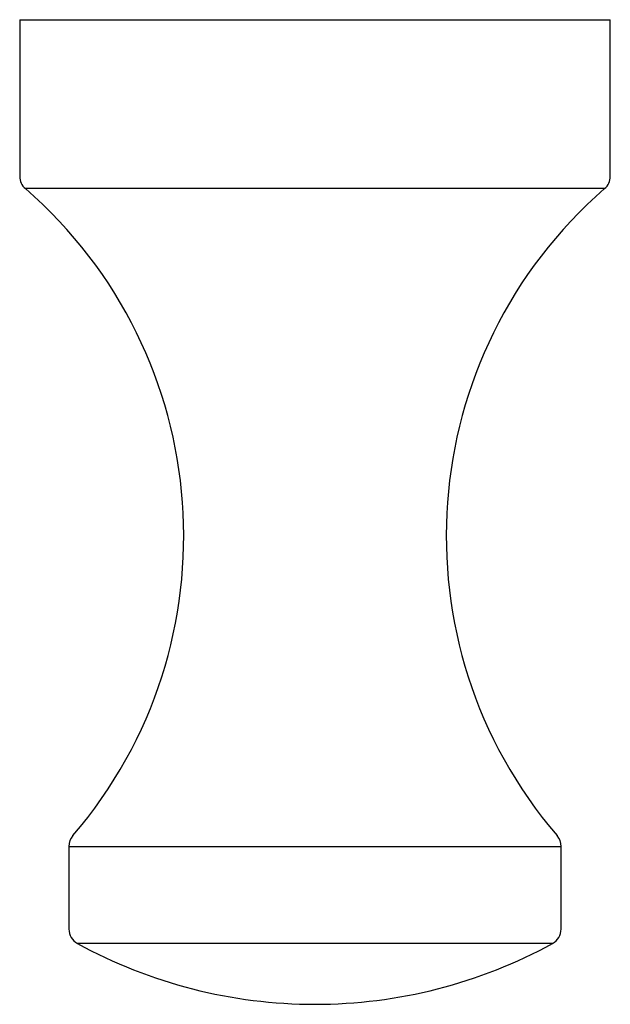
# Model space of a CAD drawing. Header units: millimetres. Extents: x 3890.7021 to 3890.7381, y 1911.0679 to 1911.1279.
import ezdxf

# ---------------------------------------------------------------- set-up
doc = ezdxf.new("R2010")
doc.units = ezdxf.units.MM
doc.layers.add('SANINDUSA', color=3, linetype='Continuous')

msp = doc.modelspace()

# ---------------------------------------------------------------- linework, layer by layer
at = {"layer": 'SANINDUSA'}
for p, q in [((3890.70207196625, 1911.127893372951), (3890.70207196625, 1911.11835429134)), ((3890.70207196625, 1911.127893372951), (3890.73807196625, 1911.127893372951)), ((3890.73807196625, 1911.11835429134), (3890.73807196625, 1911.127893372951)), ((3890.737727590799, 1911.117599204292), (3890.7024163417, 1911.117599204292)), ((3890.705071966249, 1911.07751947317), (3890.705071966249, 1911.072478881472)), ((3890.705071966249, 1911.07751947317), (3890.73507196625, 1911.07751947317)), ((3890.73507196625, 1911.072478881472), (3890.73507196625, 1911.07751947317)), ((3890.734552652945, 1911.071601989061), (3890.705591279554, 1911.071601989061))]:
    msp.add_line(p, q, dxfattribs=at)
for centre, radius, start, end in [((3890.703071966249, 1911.11835429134), 0.001, 180, 229.0329764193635), ((3890.737071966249, 1911.11835429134), 0.001, 310.9670235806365, 0), ((3890.68403389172, 1911.096428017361), 0.02803807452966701, 319.3705917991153, 49.03297641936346), ((3890.756110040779, 1911.096428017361), 0.02803807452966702, 130.9670235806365, 220.6294082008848), ((3890.70607196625, 1911.07751947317), 0.001000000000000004, 139.3705917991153, 180), ((3890.734071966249, 1911.07751947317), 0.001, 0, 40.62940820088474), ((3890.70607196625, 1911.072478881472), 0.001, 180, 241.269739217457), ((3890.734071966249, 1911.072478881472), 0.001000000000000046, 298.730260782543, 0), ((3890.72007196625, 1911.098018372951), 0.030125, 241.269739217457, 270), ((3890.72007196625, 1911.098018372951), 0.03012500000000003, 270, 298.730260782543)]:
    msp.add_arc(centre, radius, start, end, dxfattribs=at)

doc.saveas('drawing.dxf')
